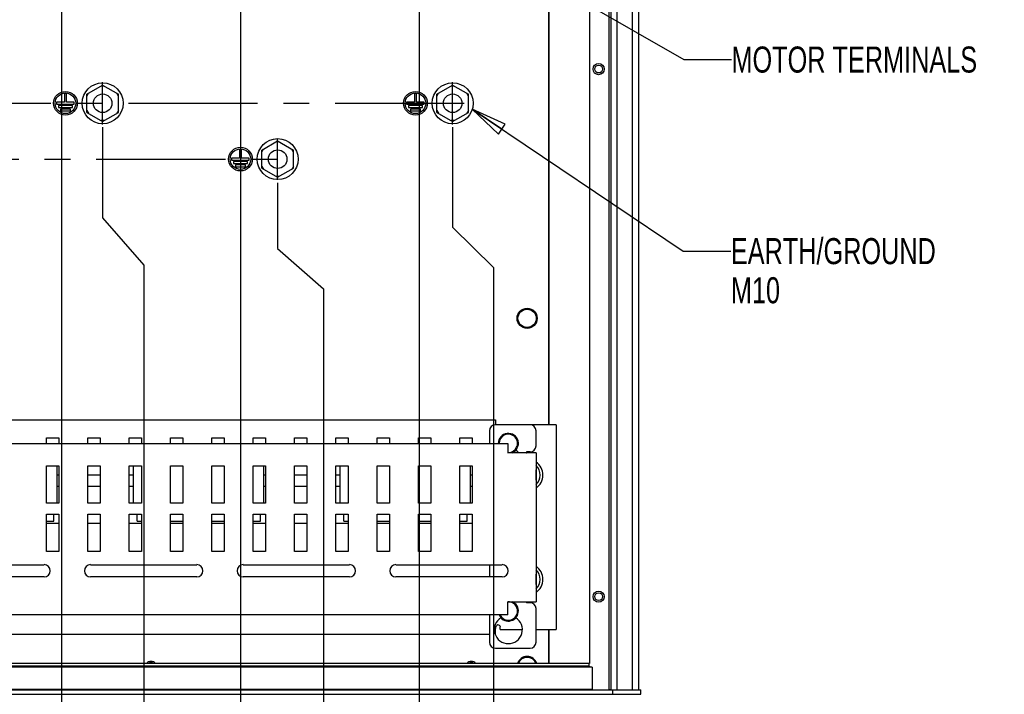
# Paper-space layout 'SUBMITTAL_E2H_2_2' of a CAD drawing. Header units: millimetres. Extents: x 0 to 841, y 0 to 594.
# Tile 14 of 24: x 419 to 551, y 364 to 454. Entities that reach past the tile are written whole.
import ezdxf

# ---------------------------------------------------------------- set-up
doc = ezdxf.new("R2010")
doc.units = ezdxf.units.MM
doc.header["$LTSCALE"] = 46.255
doc.linetypes.add('CENTER', pattern=[0.6, 0.375, -0.075, 0.075, -0.075])
doc.layers.get('0').update_dxf_attribs({"linetype": 'CONTINUOUS'})
for name, color, linetype in [('002___PRT_ALL_AXES', 7, 'CONTINUOUS'), ('02___PRT_ALL_AXES', 7, 'CONTINUOUS'), ('DEFAULT_1', 7, 'CENTER'), ('ROUNDS', 7, 'CONTINUOUS')]:
    doc.layers.add(name, color=color, linetype=linetype)
doc.styles.get("Standard").update_dxf_attribs({"font": 'txt', "width": 0.725})
doc.dimstyles.new('DIMSTYLE_4', dxfattribs={"dimtxt": 3.5, "dimasz": 4.8, "dimexe": 3.2, "dimexo": 1.6, "dimgap": 0.875, "dimtad": 0, "dimtih": 1, "dimtoh": 1, "dimdec": 1, "dimzin": 0, "dimdsep": 46, "dimtxsty": 'STANDARD', "dimblk": 'CLOSED', "dimblk1": 'CLOSED', "dimblk2": 'CLOSED', "dimcen": 0.09, "dimadec": 0, "dimazin": 0, "dimtp": 0.4, "dimtm": 0.4, "dimtfac": 1, "dimtdec": 1, "dimtofl": 0, "dimtmove": 0, "dimatfit": 3, "dimldrblk": 'CLOSED', "dimfxl": 1, "dimtolj": 1, "dimtzin": 0, "dimarcsym": 0})
doc.dimstyles.get("Standard").update_dxf_attribs({"dimtxt": 3.5, "dimasz": 4.8, "dimexe": 3.2, "dimexo": 1.6, "dimtad": 0, "dimtih": 1, "dimtoh": 1, "dimdec": 1, "dimzin": 0, "dimdsep": 46, "dimtxsty": 'STANDARD', "dimblk": 'CLOSED', "dimblk1": 'CLOSED', "dimblk2": 'CLOSED', "dimcen": 0.09, "dimadec": 0, "dimazin": 0, "dimtol": 1, "dimtp": 0.4, "dimtm": 0.4, "dimtfac": 1, "dimtdec": 1, "dimtofl": 0, "dimtmove": 0, "dimatfit": 3, "dimldrblk": 'CLOSED', "dimfxl": 1, "dimtolj": 1, "dimtzin": 0, "dimarcsym": 0})

# ---------------------------------------------------------------- blocks, each defined once
blk = doc.blocks.new('*D72')
at = {"color": 2, "linetype": 'CONTINUOUS'}
blk.add_line((424.63, 468.01), (424.63, 298.09), dxfattribs=at)
at = {"color": 2, "linetype": 'CONTINUOUS', "insert": (422.88, 296.34), "char_height": 3.5, "width": 15.225, "attachment_point": 3, "rotation": 90, "line_spacing_factor": 0.9}
blk.add_mtext('387\\P[15.2]', dxfattribs=at)
blk = doc.blocks.new('_CLOSED')
at = {"color": 0, "linetype": 'BYBLOCK'}
for p, q in [((0, 0), (-1, 0.167)), ((-1, 0.167), (-1, -0.167)), ((-1, -0.167), (0, 0)), ((-1, 0), (0, 0))]:
    blk.add_line(p, q, dxfattribs=at)
blk = doc.blocks.new('*D73')
at = {"color": 2, "linetype": 'CONTINUOUS'}
blk.add_line((448.63, 468.01), (448.63, 298.09), dxfattribs=at)
at = {"color": 2, "linetype": 'CONTINUOUS', "insert": (446.88, 296.34), "char_height": 3.5, "width": 15.225, "attachment_point": 3, "rotation": 90, "line_spacing_factor": 0.9}
blk.add_mtext('483\\P[19.0]', dxfattribs=at)
blk = doc.blocks.new('*D74')
at = {"color": 2, "linetype": 'CONTINUOUS'}
blk.add_line((472.63, 468.01), (472.63, 298.09), dxfattribs=at)
at = {"color": 2, "linetype": 'CONTINUOUS', "insert": (470.88, 296.34), "char_height": 3.5, "width": 15.225, "attachment_point": 3, "rotation": 90, "line_spacing_factor": 0.9}
blk.add_mtext('579\\P[22.8]', dxfattribs=at)
blk = doc.blocks.new('*D78')
at = {"color": 2, "linetype": 'CONTINUOUS'}
for p, q in [((430.14, 439.76), (430.14, 427.58)), ((430.14, 427.58), (435.67, 421.23)), ((435.67, 421.23), (435.67, 264.01))]:
    blk.add_line(p, q, dxfattribs=at)
at = {"color": 2, "linetype": 'CONTINUOUS', "insert": (433.92, 262.26), "char_height": 3.5, "width": 15.225, "attachment_point": 3, "rotation": 90, "line_spacing_factor": 0.9}
blk.add_mtext('409\\P[16.1]', dxfattribs=at)
blk = doc.blocks.new('*D79')
at = {"color": 2, "linetype": 'CONTINUOUS'}
for p, q in [((453.64, 432.26), (453.64, 423.45)), ((453.64, 423.45), (459.78, 418.06)), ((459.78, 418.06), (459.78, 264.01))]:
    blk.add_line(p, q, dxfattribs=at)
at = {"color": 2, "linetype": 'CONTINUOUS', "insert": (458.03, 262.26), "char_height": 3.5, "width": 15.225, "attachment_point": 3, "rotation": 90, "line_spacing_factor": 0.9}
blk.add_mtext('503\\P[19.8]', dxfattribs=at)
blk = doc.blocks.new('*D80')
at = {"color": 2, "linetype": 'CONTINUOUS'}
for p, q in [((477.14, 439.76), (477.14, 426.31)), ((477.14, 426.31), (482.63, 420.91)), ((482.63, 420.91), (482.63, 264.01))]:
    blk.add_line(p, q, dxfattribs=at)
at = {"color": 2, "linetype": 'CONTINUOUS', "insert": (480.88, 262.26), "char_height": 3.5, "width": 15.225, "attachment_point": 3, "rotation": 90, "line_spacing_factor": 0.9}
blk.add_mtext('597\\P[23.5]', dxfattribs=at)

psp = doc.layouts.new('SUBMITTAL_E2H_2_2')

# ---------------------------------------------------------------- linework, layer by layer
at = {"color": 7, "linetype": 'CONTINUOUS'}
for p, q in [((502.16, 364.21), (502.16, 522.67)), ((495.51, 520.98), (495.51, 367.76)), ((498.13, 521.03), (498.13, 364.21)), ((498.38, 521.14), (498.38, 364.21)), ((490.06, 500.39), (490.06, 399.79)), ((425.02, 444.26), (425.02, 443.09)), ((425.27, 444.26), (425.02, 444.26)), ((425.27, 443.09), (425.27, 444.26)), ((428.03, 444.18), (430.14, 445.4)), ((428.03, 443.93), (428.25, 444.3)), ((430.36, 445.27), (429.93, 445.27)), ((430.14, 445.4), (432.26, 444.18)), ((432.26, 443.93), (432.04, 444.3)), ((472.02, 444.26), (472.02, 443.09)), ((472.27, 444.26), (472.02, 444.26)), ((472.27, 443.09), (472.27, 444.26)), ((475.03, 444.18), (477.14, 445.4)), ((475.03, 443.93), (475.25, 444.3)), ((477.36, 445.27), (476.93, 445.27)), ((477.14, 445.4), (479.26, 444.18)), ((479.26, 443.93), (479.04, 444.3)), ((423.96, 443.09), (423.96, 442.84)), ((425.02, 443.09), (423.96, 443.09)), ((426.33, 443.09), (425.27, 443.09)), ((426.33, 442.84), (426.33, 443.09)), ((428.03, 441.74), (428.03, 444.18)), ((432.26, 441.74), (432.26, 444.18)), ((470.96, 443.09), (470.96, 442.84)), ((472.02, 443.09), (470.96, 443.09)), ((473.33, 443.09), (472.27, 443.09)), ((473.33, 442.84), (473.33, 443.09)), ((475.03, 441.74), (475.03, 444.18)), ((479.26, 441.74), (479.26, 444.18)), ((423.96, 442.84), (426.33, 442.84)), ((424.21, 442.64), (424.21, 442.39)), ((426.08, 442.64), (424.21, 442.64)), ((424.21, 442.39), (426.08, 442.39)), ((424.46, 442.19), (424.46, 441.94)), ((425.83, 442.19), (424.46, 442.19)), ((424.46, 441.94), (425.83, 441.94)), ((425.83, 441.94), (425.83, 442.19)), ((426.08, 442.39), (426.08, 442.64)), ((428.03, 441.99), (428.25, 441.62)), ((428.03, 441.74), (430.14, 440.52)), ((430.14, 440.52), (432.26, 441.74)), ((432.26, 441.99), (432.04, 441.62)), ((470.96, 442.84), (473.33, 442.84)), ((471.21, 442.64), (471.21, 442.39)), ((473.08, 442.64), (471.21, 442.64)), ((471.21, 442.39), (473.08, 442.39)), ((471.46, 442.19), (471.46, 441.94)), ((472.83, 442.19), (471.46, 442.19)), ((471.46, 441.94), (472.83, 441.94)), ((472.83, 441.94), (472.83, 442.19)), ((473.08, 442.39), (473.08, 442.64)), ((475.03, 441.99), (475.25, 441.62)), ((475.03, 441.74), (477.14, 440.52)), ((477.14, 440.52), (479.26, 441.74)), ((479.26, 441.99), (479.04, 441.62)), ((430.36, 440.65), (429.93, 440.65)), ((477.36, 440.65), (476.93, 440.65)), ((451.53, 436.68), (453.64, 437.9)), ((453.86, 437.77), (453.43, 437.77)), ((453.64, 437.9), (455.76, 436.68)), ((448.52, 436.76), (448.52, 435.59)), ((448.77, 436.76), (448.52, 436.76)), ((448.77, 435.59), (448.77, 436.76)), ((451.53, 436.43), (451.75, 436.8)), ((451.53, 434.24), (451.53, 436.68)), ((455.76, 436.43), (455.54, 436.8)), ((455.76, 434.24), (455.76, 436.68)), ((447.46, 435.59), (447.46, 435.34)), ((448.52, 435.59), (447.46, 435.59)), ((447.46, 435.34), (449.83, 435.34)), ((447.71, 435.14), (447.71, 434.89)), ((449.58, 435.14), (447.71, 435.14)), ((449.83, 435.59), (448.77, 435.59)), ((449.58, 434.89), (449.58, 435.14)), ((449.83, 435.34), (449.83, 435.59)), ((447.71, 434.89), (449.58, 434.89)), ((447.96, 434.69), (447.96, 434.44)), ((449.33, 434.69), (447.96, 434.69)), ((447.96, 434.44), (449.33, 434.44)), ((449.33, 434.44), (449.33, 434.69)), ((451.53, 434.49), (451.75, 434.12)), ((451.53, 434.24), (453.64, 433.02)), ((453.64, 433.02), (455.76, 434.24)), ((455.76, 434.49), (455.54, 434.12)), ((453.86, 433.15), (453.43, 433.15)), ((487.04, 396.1), (487.05, 396.08)), ((487.05, 396.08), (487.06, 396.06)), ((487.06, 396.06), (487.07, 396.05)), ((487.07, 396.05), (487.08, 396.04)), ((424.04, 389.29), (424.04, 394.29)), ((434.29, 389.29), (434.29, 394.29)), ((451.79, 389.29), (451.79, 394.29)), ((462.04, 389.29), (462.04, 394.29)), ((479.54, 389.29), (479.54, 394.29)), ((488.36, 393.74), (488.34, 393.74)), ((488.36, 393.49), (488.34, 393.51)), ((488.36, 392.34), (488.36, 393.74)), ((488.36, 392.59), (488.34, 392.56)), ((488.36, 392.34), (488.34, 392.33)), ((423.57, 386.84), (423.57, 387.79)), ((434.77, 386.84), (434.77, 387.79)), ((451.32, 386.84), (451.32, 387.79)), ((462.52, 386.84), (462.52, 387.79)), ((479.07, 386.84), (479.07, 387.79)), ((422.59, 386.84), (423.57, 386.84)), ((434.77, 386.84), (435.34, 386.84)), ((439.24, 386.84), (440.89, 386.84)), ((444.79, 386.84), (446.44, 386.84)), ((450.34, 386.84), (451.32, 386.84)), ((462.52, 386.84), (463.09, 386.84)), ((466.99, 386.84), (468.64, 386.84)), ((472.54, 386.84), (474.19, 386.84)), ((478.09, 386.84), (479.07, 386.84)), ((488.36, 379.74), (488.34, 379.74)), ((488.36, 379.49), (488.34, 379.51)), ((488.36, 378.34), (488.36, 379.74)), ((488.36, 378.59), (488.34, 378.56)), ((488.36, 378.34), (488.34, 378.33)), ((487.04, 375.97), (487.05, 375.99)), ((487.05, 375.99), (487.06, 376.01)), ((487.06, 376.01), (487.07, 376.02)), ((487.07, 376.02), (487.08, 376.03)), ((490.06, 372.29), (490.06, 367.76)), ((495.49, 367.76), (334.79, 367.76)), ((495.49, 367.26), (495.49, 367.76)), ((495.49, 367.39), (417.14, 367.39)), ((495.51, 367.39), (495.51, 367.26)), ((495.89, 367.26), (495.89, 364.26)), ((495.89, 364.26), (334.39, 364.26)), ((495.49, 364.26), (495.49, 364.21)), ((498.61, 364.21), (499.23, 364.21)), ((500.31, 363.56), (500.31, 363.61))]:
    psp.add_line(p, q, dxfattribs=at)
at = {"color": 3, "linetype": 'CONTINUOUS'}
for p, q in [((347.39, 400.44), (482.89, 400.44)), ((482.89, 400.44), (482.89, 399.79)), ((491.04, 399.79), (487.54, 399.79)), ((491.04, 399.79), (491.04, 372.29)), ((422.59, 397.29), (422.59, 398.04)), ((422.59, 398.04), (424.24, 398.04)), ((424.24, 398.04), (424.24, 397.29)), ((428.14, 397.29), (428.14, 398.04)), ((428.14, 398.04), (429.79, 398.04)), ((429.79, 398.04), (429.79, 397.29)), ((433.69, 397.29), (433.69, 398.04)), ((433.69, 398.04), (435.34, 398.04)), ((435.34, 398.04), (435.34, 397.29)), ((439.24, 397.29), (439.24, 398.04)), ((439.24, 398.04), (440.89, 398.04)), ((440.89, 398.04), (440.89, 397.29)), ((444.79, 397.29), (444.79, 398.04)), ((444.79, 398.04), (446.44, 398.04)), ((446.44, 398.04), (446.44, 397.29)), ((450.34, 397.29), (450.34, 398.04)), ((450.34, 398.04), (451.99, 398.04)), ((451.99, 398.04), (451.99, 397.29)), ((455.89, 397.29), (455.89, 398.04)), ((455.89, 398.04), (457.54, 398.04)), ((457.54, 398.04), (457.54, 397.29)), ((461.44, 397.29), (461.44, 398.04)), ((461.44, 398.04), (463.09, 398.04)), ((463.09, 398.04), (463.09, 397.29)), ((466.99, 397.29), (466.99, 398.04)), ((466.99, 398.04), (468.64, 398.04)), ((468.64, 398.04), (468.64, 397.29)), ((472.54, 397.29), (472.54, 398.04)), ((472.54, 398.04), (474.19, 398.04)), ((474.19, 398.04), (474.19, 397.29)), ((478.09, 397.29), (478.09, 398.04)), ((478.09, 398.04), (479.74, 398.04)), ((479.74, 398.04), (479.74, 397.29)), ((345.74, 397.29), (484.54, 397.29)), ((484.54, 397.29), (484.54, 395.99)), ((488.34, 396.04), (484.54, 396.04)), ((487.04, 396.1), (487.05, 396.08)), ((487.05, 396.08), (487.06, 396.07)), ((487.06, 396.07), (487.07, 396.06)), ((487.07, 396.06), (487.09, 396.04)), ((487.09, 396.04), (487.11, 396.04)), ((488.34, 396.04), (488.34, 376.04)), ((422.59, 389.29), (422.59, 394.29)), ((422.59, 394.29), (424.24, 394.29)), ((424.24, 394.29), (424.24, 389.29)), ((428.14, 389.29), (428.14, 394.29)), ((428.14, 394.29), (429.79, 394.29)), ((429.79, 394.29), (429.79, 389.29)), ((433.69, 389.29), (433.69, 394.29)), ((433.69, 394.29), (435.34, 394.29)), ((435.34, 394.29), (435.34, 389.29)), ((439.24, 389.29), (439.24, 394.29)), ((439.24, 394.29), (440.89, 394.29)), ((440.89, 394.29), (440.89, 389.29)), ((444.79, 389.29), (444.79, 394.29)), ((444.79, 394.29), (446.44, 394.29)), ((446.44, 394.29), (446.44, 389.29)), ((450.34, 389.29), (450.34, 394.29)), ((450.34, 394.29), (451.99, 394.29)), ((451.99, 394.29), (451.99, 389.29)), ((455.89, 389.29), (455.89, 394.29)), ((455.89, 394.29), (457.54, 394.29)), ((457.54, 394.29), (457.54, 389.29)), ((461.44, 389.29), (461.44, 394.29)), ((461.44, 394.29), (463.09, 394.29)), ((463.09, 394.29), (463.09, 389.29)), ((466.99, 389.29), (466.99, 394.29)), ((466.99, 394.29), (468.64, 394.29)), ((468.64, 394.29), (468.64, 389.29)), ((472.54, 389.29), (472.54, 394.29)), ((472.54, 394.29), (474.19, 394.29)), ((474.19, 394.29), (474.19, 389.29)), ((478.09, 389.29), (478.09, 394.29)), ((478.09, 394.29), (479.74, 394.29)), ((479.74, 394.29), (479.74, 389.29)), ((424.24, 393.04), (424.04, 393.04)), ((429.79, 393.04), (428.14, 393.04)), ((434.29, 393.04), (433.69, 393.04)), ((451.99, 393.04), (451.79, 393.04)), ((457.54, 393.04), (455.89, 393.04)), ((462.04, 393.04), (461.44, 393.04)), ((479.74, 393.04), (479.54, 393.04)), ((424.04, 391.54), (424.24, 391.54)), ((428.14, 391.54), (429.79, 391.54)), ((433.69, 391.54), (434.29, 391.54)), ((451.79, 391.54), (451.99, 391.54)), ((455.89, 391.54), (457.54, 391.54)), ((461.44, 391.54), (462.04, 391.54)), ((479.54, 391.54), (479.74, 391.54)), ((424.24, 389.29), (422.59, 389.29)), ((429.79, 389.29), (428.14, 389.29)), ((435.34, 389.29), (433.69, 389.29)), ((440.89, 389.29), (439.24, 389.29)), ((446.44, 389.29), (444.79, 389.29)), ((451.99, 389.29), (450.34, 389.29)), ((457.54, 389.29), (455.89, 389.29)), ((463.09, 389.29), (461.44, 389.29)), ((468.64, 389.29), (466.99, 389.29)), ((474.19, 389.29), (472.54, 389.29)), ((479.74, 389.29), (478.09, 389.29)), ((422.59, 382.79), (422.59, 387.79)), ((422.59, 387.79), (424.24, 387.79)), ((424.24, 387.79), (424.24, 382.79)), ((428.14, 382.79), (428.14, 387.79)), ((428.14, 387.79), (429.79, 387.79)), ((429.79, 387.79), (429.79, 382.79)), ((433.69, 382.79), (433.69, 387.79)), ((433.69, 387.79), (435.34, 387.79)), ((435.34, 387.79), (435.34, 382.79)), ((439.24, 382.79), (439.24, 387.79)), ((439.24, 387.79), (440.89, 387.79)), ((440.89, 387.79), (440.89, 382.79)), ((444.79, 382.79), (444.79, 387.79)), ((444.79, 387.79), (446.44, 387.79)), ((446.44, 387.79), (446.44, 382.79)), ((450.34, 382.79), (450.34, 387.79)), ((450.34, 387.79), (451.99, 387.79)), ((451.99, 387.79), (451.99, 382.79)), ((455.89, 382.79), (455.89, 387.79)), ((455.89, 387.79), (457.54, 387.79)), ((457.54, 387.79), (457.54, 382.79)), ((461.44, 382.79), (461.44, 387.79)), ((461.44, 387.79), (463.09, 387.79)), ((463.09, 387.79), (463.09, 382.79)), ((466.99, 382.79), (466.99, 387.79)), ((466.99, 387.79), (468.64, 387.79)), ((468.64, 387.79), (468.64, 382.79)), ((472.54, 382.79), (472.54, 387.79)), ((472.54, 387.79), (474.19, 387.79)), ((474.19, 387.79), (474.19, 382.79)), ((478.09, 382.79), (478.09, 387.79)), ((478.09, 387.79), (479.74, 387.79)), ((479.74, 387.79), (479.74, 382.79)), ((424.24, 386.54), (422.59, 386.54)), ((429.79, 386.54), (428.14, 386.54)), ((435.34, 386.54), (433.69, 386.54)), ((440.89, 386.54), (439.24, 386.54)), ((446.44, 386.54), (444.79, 386.54)), ((451.99, 386.54), (450.34, 386.54)), ((457.54, 386.54), (455.89, 386.54)), ((463.09, 386.54), (461.44, 386.54)), ((468.64, 386.54), (466.99, 386.54)), ((474.19, 386.54), (472.54, 386.54)), ((479.74, 386.54), (478.09, 386.54)), ((424.24, 382.79), (422.59, 382.79)), ((429.79, 382.79), (428.14, 382.79)), ((435.34, 382.79), (433.69, 382.79)), ((440.89, 382.79), (439.24, 382.79)), ((446.44, 382.79), (444.79, 382.79)), ((451.99, 382.79), (450.34, 382.79)), ((457.54, 382.79), (455.89, 382.79)), ((463.09, 382.79), (461.44, 382.79)), ((468.64, 382.79), (466.99, 382.79)), ((474.19, 382.79), (472.54, 382.79)), ((479.74, 382.79), (478.09, 382.79)), ((408.02, 381.01), (422.27, 381.01)), ((428.52, 381.01), (442.77, 381.01)), ((449.02, 381.01), (463.27, 381.01)), ((469.52, 381.01), (483.77, 381.01)), ((422.27, 379.36), (408.02, 379.36)), ((442.77, 379.36), (428.52, 379.36)), ((463.27, 379.36), (449.02, 379.36)), ((483.77, 379.36), (469.52, 379.36)), ((484.54, 374.29), (484.54, 376.04)), ((484.54, 376.04), (488.34, 376.04)), ((487.04, 375.97), (487.05, 375.99)), ((487.05, 375.99), (487.06, 376)), ((487.06, 376), (487.07, 376.02)), ((487.07, 376.02), (487.09, 376.03)), ((487.09, 376.03), (487.11, 376.03)), ((484.54, 374.29), (345.74, 374.29)), ((483.06, 372.87), (483.01, 372.82)), ((483.11, 372.91), (483.06, 372.87)), ((483.17, 372.93), (483.11, 372.91)), ((483.22, 372.94), (483.17, 372.93)), ((482.09, 371.64), (348.19, 371.64)), ((482.89, 371.64), (482.87, 371.64)), ((482.9, 372.56), (482.89, 372.45)), ((482.89, 371.64), (482.89, 372.45)), ((482.93, 372.67), (482.9, 372.56)), ((482.97, 372.75), (482.93, 372.67)), ((483.01, 372.82), (482.97, 372.75)), ((483.54, 372.29), (483.54, 372.61)), ((483.54, 372.29), (486.49, 372.29)), ((488.34, 372.29), (491.04, 372.29))]:
    psp.add_line(p, q, dxfattribs=at)
at = {"color": 7, "linetype": 'CONTINUOUS'}
for centre, radius in [((430.14, 442.96), 2.75), ((477.14, 442.96), 2.75), ((425.14, 442.96), 1.59), ((425.14, 442.96), 1.38), ((472.14, 442.96), 1.59), ((472.14, 442.96), 1.38), ((453.64, 435.46), 2.75), ((448.64, 435.46), 1.59), ((448.64, 435.46), 1.38), ((487.14, 414.09), 1.23)]:
    psp.add_circle(centre, radius, dxfattribs=at)
for centre, radius, start, end in [((484.62, 397.29), 1.23, 266.4888, 180), ((484.62, 394.79), 1.88, 41.8451, 58.0288), ((487.11, 396.1), 0.0625, 90, 180.0001), ((487.14, 393.04), 1.75, 313.3753, 46.652), ((487.14, 379.04), 1.75, 313.3753, 46.652), ((484.62, 374.79), 1.23, 204.1297, 93.5112), ((487.11, 375.97), 0.0625, 179.9999, 270), ((484.62, 372.29), 1.88, 121.9712, 58.0288), ((436.64, 367.21), 0.625, 61.795, 118.205), ((479.64, 367.21), 0.625, 61.795, 118.205), ((487.14, 367.34), 1.23, 20.3577, 159.6423)]:
    psp.add_arc(centre, radius, start, end, dxfattribs=at)
at = {"color": 3, "linetype": 'CONTINUOUS'}
for centre, radius, start, end in [((487.14, 393.04), 2.13, 304.3984, 55.6016), ((422.27, 380.19), 0.825, 270, 90), ((428.52, 380.19), 0.825, 90, 270), ((442.77, 380.19), 0.825, 270, 90), ((449.02, 380.19), 0.825, 90, 270), ((463.27, 380.19), 0.825, 270, 90), ((469.52, 380.19), 0.825, 90, 270), ((483.77, 380.19), 0.825, 270, 90), ((487.14, 379.04), 2.13, 304.3984, 55.6016), ((483.22, 372.61), 0.325, 0, 90)]:
    psp.add_arc(centre, radius, start, end, dxfattribs=at)
at = {"layer": '002___PRT_ALL_AXES', "color": 7, "linetype": 'CONTINUOUS'}
for p, q in [((501.28, 364.21), (501.28, 522.31)), ((499.23, 364.21), (499.23, 521.48)), ((495.89, 367.26), (417.65, 367.26)), ((498.38, 364.21), (498.13, 364.21)), ((499.23, 364.21), (501.28, 364.21))]:
    psp.add_line(p, q, dxfattribs=at)
for centre, radius in [((496.74, 447.55), 0.75), ((496.74, 447.55), 0.525), ((430.14, 442.96), 1.25), ((477.14, 442.96), 1.25), ((453.64, 435.46), 1.25), ((496.74, 376.72), 0.75), ((496.74, 376.72), 0.525)]:
    psp.add_circle(centre, radius, dxfattribs=at)
for centre in [(436.64, 367.21), (479.64, 367.21)]:
    psp.add_arc(centre, 0.812, 42.7268, 137.2732, dxfattribs=at)
at = {"layer": '02___PRT_ALL_AXES', "color": 7, "linetype": 'CONTINUOUS'}
psp.add_circle((487.14, 414.09), 1.35, dxfattribs=at)
for centre, start, end in [((484.62, 397.29), 291.765, 180), ((484.62, 374.79), 201.8074, 68.235), ((487.14, 367.34), 18.3586, 161.6414)]:
    psp.add_arc(centre, 1.35, start, end, dxfattribs=at)
at = {"layer": 'DEFAULT_1', "color": 7, "linetype": 'CENTER'}
for p, q in [((430.14, 440.12), (430.14, 445.8)), ((477.14, 440.13), (477.14, 445.79)), ((350.33, 442.96), (479.97, 442.96)), ((453.64, 432.69), (453.64, 438.23)), ((373.78, 435.46), (456.41, 435.46))]:
    psp.add_line(p, q, dxfattribs=at)
at = {"layer": 'ROUNDS', "color": 7, "linetype": 'CONTINUOUS'}
for p, q in [((490.04, 399.79), (490.04, 500.39)), ((487.54, 399.79), (482.89, 399.79)), ((482.09, 398.99), (482.09, 397.29)), ((488.34, 396.96), (488.34, 398.99)), ((487.54, 396.16), (487.11, 396.16)), ((482.09, 381.01), (482.09, 379.36)), ((487.54, 375.91), (487.11, 375.91)), ((482.09, 374.29), (482.09, 370.59)), ((488.34, 370.59), (488.34, 375.11)), ((490.04, 367.76), (490.04, 372.29)), ((482.89, 369.79), (487.54, 369.79)), ((327.89, 363.61), (502.39, 363.61)), ((332.09, 364.21), (498.18, 364.21)), ((498.35, 364.21), (498.61, 364.21)), ((498.61, 364.21), (498.61, 364.19)), ((498.66, 363.61), (498.66, 364.19)), ((501.28, 364.21), (502.38, 364.21)), ((502.38, 364.21), (502.38, 364.19)), ((502.39, 363.61), (502.39, 364.19))]:
    psp.add_line(p, q, dxfattribs=at)
at = {"layer": 'ROUNDS', "color": 3, "linetype": 'CONTINUOUS'}
psp.add_line((327.89, 364.19), (502.39, 364.19), dxfattribs=at)
at = {"layer": 'ROUNDS', "color": 7, "linetype": 'CONTINUOUS'}
for centre, start, end in [((482.89, 398.99), 90, 180), ((487.54, 398.99), 0, 90), ((487.54, 396.96), 270, 360), ((487.54, 375.11), 0, 90), ((482.89, 370.59), 180, 270), ((487.54, 370.59), 270, 360)]:
    psp.add_arc(centre, 0.8, start, end, dxfattribs=at)

# ---------------------------------------------------------------- texts
at = {"color": 2, "linetype": 'CONTINUOUS', "char_height": 3.5, "attachment_point": 1, "line_spacing_factor": 0.9}
for s, insert, width in [('MOTOR TERMINALS', (514.58, 450.58), 38.0625), ('EARTH/GROUND\\PM10', (514.5, 424.86), 30.45)]:
    psp.add_mtext(s, dxfattribs=dict(at, insert=insert, width=width))

# ---------------------------------------------------------------- dimensions: what is measured, and where the dimension line sits
at = {"color": 2, "linetype": 'CONTINUOUS'}
for feature_location, offset, dtype, origin, text, picture, middle in [((424.63, 468.01), (0, -169.92), 1, (424.63, 469.61), '387\\P[15.2]', '*D72', (427.26, 288.72)), ((448.63, 468.01), (0, -169.92), 1, (448.63, 469.61), '483\\P[19.0]', '*D73', (451.26, 288.72)), ((472.63, 468.01), (0, -169.92), 1, (472.63, 469.61), '579\\P[22.8]', '*D74', (475.26, 288.72)), ((430.14, 439.76), (5.52, -175.75), 0, (430.14, 441.36), '409\\P[16.1]', '*D78', (438.29, 254.65)), ((477.14, 439.76), (5.49, -175.75), 0, (477.14, 441.36), '597\\P[23.5]', '*D80', (485.25, 254.65)), ((453.64, 432.26), (6.14, -168.25), 0, (453.64, 433.86), '503\\P[19.8]', '*D79', (462.41, 254.65))]:
    dim = psp.add_ordinate_dim(feature_location=feature_location, offset=offset, dtype=dtype, origin=origin, text=text, dimstyle='DIMSTYLE_4', dxfattribs=at)
    dim.commit()
    dim.dimension.update_dxf_attribs({"geometry": picture, "text_midpoint": middle})

# ---------------------------------------------------------------- leaders
for points in [[(481.05, 464.43), (508.18, 448.83), (514.58, 448.83)], [(479.77, 442.16), (508.1, 423.11), (514.5, 423.11)]]:
    psp.add_leader(points, dimstyle='STANDARD', override={"dimtad": 0}, dxfattribs=at)

doc.saveas('drawing.dxf')
